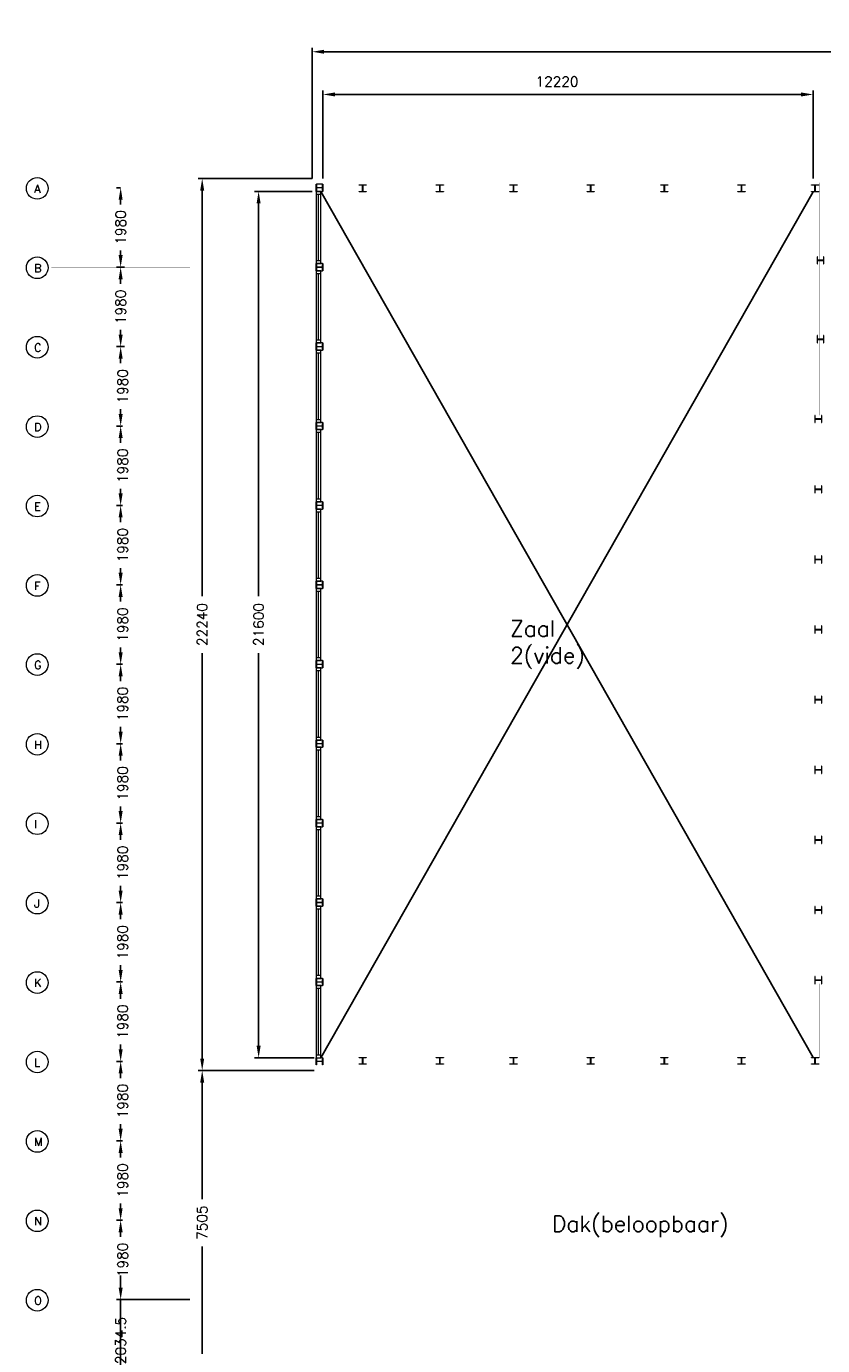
# Model space of a CAD drawing. Header units: millimetres. Extents: x 0 to 168869, y 0 to 118900.
# Tile 16 of 17: x 97500 to 117351, y 58588 to 91477. Entities that reach past the tile are written whole.
import ezdxf

# ---------------------------------------------------------------- set-up
doc = ezdxf.new("R2010")
doc.units = ezdxf.units.MM
doc.header["$MEASUREMENT"] = 0
doc.linetypes.add('ACAD_ISO10W100', pattern=[18, 12, -3, 0, -3])
doc.layers.get('0').update_dxf_attribs({"linetype": 'CONTINUOUS'})
doc.layers.get('DEFPOINTS').update_dxf_attribs({"linetype": 'CONTINUOUS'})
for name, color, linetype in [('Binnenkozijn', 4, 'CONTINUOUS'), ('Binnenmuur', 1, 'CONTINUOUS'), ('Buitenmuur', 1, 'CONTINUOUS'), ('Hekwerk', 3, 'CONTINUOUS'), ('Maatvoering', 7, 'CONTINUOUS'), ('Profiel', 5, 'CONTINUOUS'), ('Stramien', 7, 'CONTINUOUS'), ('TEKST', 7, 'CONTINUOUS'), ('Timmerwerk', 5, 'CONTINUOUS')]:
    doc.layers.add(name, color=color, linetype=linetype)
doc.styles.get("Standard").update_dxf_attribs({"font": 'romans.shx'})
doc.dimstyles.new('DIM-ARR', dxfattribs={"dimtxt": 2.5, "dimasz": 3, "dimexe": 1, "dimexo": 0, "dimgap": 1.5, "dimtad": 1, "dimdsep": 46, "dimtxsty": 'Standard', "dimcen": -3, "dimdle": 1.25, "dimclrt": 7, "dimadec": 0, "dimazin": 0, "dimtfac": 0.8, "dimtmove": 2, "dimatfit": 3, "dimfxl": 1, "dimtvp": 1.8, "dimtolj": 1, "dimarcsym": 0})

# ---------------------------------------------------------------- blocks, each defined once
blk = doc.blocks.new('*D135')
at = {"layer": 'DEFPOINTS', "color": 0, "transparency": 16777216}
for p in [(101883, 65444), (104677, 65444), (104673, 57939)]:
    blk.add_point(p, dxfattribs=at)
at = {"layer": 'Maatvoering', "color": 0, "lineweight": -2, "transparency": 16777216}
for p, q in [((104677, 65444), (101783, 65444)), ((101883, 65144), (101883, 62242)), ((101883, 58239), (101883, 61062)), ((104673, 57939), (101783, 57939))]:
    blk.add_line(p, q, dxfattribs=at)
at = {"layer": 'Maatvoering', "color": 0, "transparency": 16777216}
for points in [[(101833, 65144), (101933, 65144), (101883, 65444)], [(101833, 58239), (101933, 58239), (101883, 57939)]]:
    blk.add_solid(points, dxfattribs=at)
at = {"layer": 'Maatvoering', "color": 7, "lineweight": 0, "transparency": 16777216, "insert": (101883, 61652), "char_height": 250, "attachment_point": 5, "rotation": 90}
blk.add_mtext('\\A1;7505', dxfattribs=at)
blk = doc.blocks.new('*D136')
at = {"layer": 'DEFPOINTS', "color": 0, "transparency": 16777216}
for p in [(101883, 87684), (104623, 87684), (104677, 65444)]:
    blk.add_point(p, dxfattribs=at)
at = {"layer": 'Maatvoering', "color": 0, "lineweight": -2, "transparency": 16777216}
for p, q in [((104623, 87684), (101783, 87684)), ((101883, 87384), (101883, 77274)), ((101883, 65744), (101883, 75855)), ((104677, 65444), (101783, 65444))]:
    blk.add_line(p, q, dxfattribs=at)
at = {"layer": 'Maatvoering', "color": 0, "transparency": 16777216}
for points in [[(101833, 87384), (101933, 87384), (101883, 87684)], [(101833, 65744), (101933, 65744), (101883, 65444)]]:
    blk.add_solid(points, dxfattribs=at)
at = {"layer": 'Maatvoering', "color": 7, "lineweight": 0, "transparency": 16777216, "insert": (101883, 76564), "char_height": 250, "attachment_point": 5, "rotation": 90}
blk.add_mtext('\\A1;22240', dxfattribs=at)
blk = doc.blocks.new('*D137')
at = {"layer": 'DEFPOINTS', "color": 0, "transparency": 16777216}
for p in [(103290, 87364), (104623, 87364), (104677, 65764)]:
    blk.add_point(p, dxfattribs=at)
at = {"layer": 'Maatvoering', "color": 0, "lineweight": -2, "transparency": 16777216}
for p, q in [((104623, 87364), (103190, 87364)), ((103290, 87064), (103290, 77274)), ((103290, 66064), (103290, 75855)), ((104677, 65764), (103190, 65764))]:
    blk.add_line(p, q, dxfattribs=at)
at = {"layer": 'Maatvoering', "color": 0, "transparency": 16777216}
for points in [[(103240, 87064), (103340, 87064), (103290, 87364)], [(103240, 66064), (103340, 66064), (103290, 65764)]]:
    blk.add_solid(points, dxfattribs=at)
at = {"layer": 'Maatvoering', "color": 7, "lineweight": 0, "transparency": 16777216, "insert": (103290, 76564), "char_height": 250, "attachment_point": 5, "rotation": 90}
blk.add_mtext('\\A1;21600', dxfattribs=at)
blk = doc.blocks.new('*D138')
at = {"layer": 'DEFPOINTS', "color": 0, "transparency": 16777216}
for p in [(133820, 90845), (104623, 87684), (133820, 87684)]:
    blk.add_point(p, dxfattribs=at)
at = {"layer": 'Maatvoering', "color": 0, "lineweight": -2, "transparency": 16777216}
for p, q in [((104623, 87684), (104623, 90945)), ((104923, 90845), (133520, 90845)), ((133820, 87684), (133820, 90945))]:
    blk.add_line(p, q, dxfattribs=at)
at = {"layer": 'Maatvoering', "color": 0, "transparency": 16777216}
for points in [[(104923, 90895), (104923, 90795), (104623, 90845)], [(133520, 90895), (133520, 90795), (133820, 90845)]]:
    blk.add_solid(points, dxfattribs=at)
at = {"layer": 'Maatvoering', "color": 7, "lineweight": 0, "transparency": 16777216, "insert": (119221, 91313), "char_height": 250, "attachment_point": 5}
blk.add_mtext('\\A1;29197', dxfattribs=at)
blk = doc.blocks.new('*D139')
at = {"layer": 'DEFPOINTS', "color": 0, "transparency": 16777216}
for p in [(117114, 89780), (104894, 87684), (117114, 87684)]:
    blk.add_point(p, dxfattribs=at)
at = {"layer": 'Maatvoering', "color": 0, "lineweight": -2, "transparency": 16777216}
for p, q in [((104894, 87684), (104894, 89880)), ((117114, 87684), (117114, 89880)), ((105194, 89780), (116814, 89780))]:
    blk.add_line(p, q, dxfattribs=at)
at = {"layer": 'Maatvoering', "color": 0, "transparency": 16777216}
for points in [[(105194, 89830), (105194, 89730), (104894, 89780)], [(116814, 89830), (116814, 89730), (117114, 89780)]]:
    blk.add_solid(points, dxfattribs=at)
at = {"layer": 'Maatvoering', "color": 7, "lineweight": 0, "transparency": 16777216, "insert": (110730, 90102), "char_height": 250, "attachment_point": 5}
blk.add_mtext('\\A1;12220', dxfattribs=at)
blk = doc.blocks.new('*D143')
at = {"layer": 'DEFPOINTS', "color": 0, "transparency": 16777216}
for p in [(99850, 87454), (99850, 87454), (99850, 85474)]:
    blk.add_point(p, dxfattribs=at)
at = {"layer": 'Maatvoering', "color": 0, "lineweight": -2, "transparency": 16777216}
for p, q in [((99850, 87454), (99750, 87454)), ((99850, 87154), (99850, 87037)), ((99850, 85774), (99850, 85892)), ((99850, 85474), (99950, 85474))]:
    blk.add_line(p, q, dxfattribs=at)
at = {"layer": 'Maatvoering', "color": 0, "transparency": 16777216}
for points in [[(99800, 87154), (99900, 87154), (99850, 87454)], [(99800, 85774), (99900, 85774), (99850, 85474)]]:
    blk.add_solid(points, dxfattribs=at)
at = {"layer": 'Maatvoering', "color": 7, "lineweight": 0, "transparency": 16777216, "insert": (99850, 86464), "char_height": 250, "attachment_point": 5, "rotation": 90}
blk.add_mtext('\\A1;1980', dxfattribs=at)
blk = doc.blocks.new('*D144')
at = {"layer": 'DEFPOINTS', "color": 0, "transparency": 16777216}
for p in [(99850, 85474), (99850, 85474), (99850, 83494)]:
    blk.add_point(p, dxfattribs=at)
at = {"layer": 'Maatvoering', "color": 0, "lineweight": -2, "transparency": 16777216}
for p, q in [((99850, 85474), (99750, 85474)), ((99850, 85174), (99850, 85057)), ((99850, 83794), (99850, 83912)), ((99850, 83494), (99950, 83494))]:
    blk.add_line(p, q, dxfattribs=at)
at = {"layer": 'Maatvoering', "color": 0, "transparency": 16777216}
for points in [[(99800, 85174), (99900, 85174), (99850, 85474)], [(99800, 83794), (99900, 83794), (99850, 83494)]]:
    blk.add_solid(points, dxfattribs=at)
at = {"layer": 'Maatvoering', "color": 7, "lineweight": 0, "transparency": 16777216, "insert": (99850, 84484), "char_height": 250, "attachment_point": 5, "rotation": 90}
blk.add_mtext('\\A1;1980', dxfattribs=at)
blk = doc.blocks.new('*D145')
at = {"layer": 'DEFPOINTS', "color": 0, "transparency": 16777216}
for p in [(99850, 83494), (99850, 83494), (99900, 81514)]:
    blk.add_point(p, dxfattribs=at)
at = {"layer": 'Maatvoering', "color": 0, "lineweight": -2, "transparency": 16777216}
for p, q in [((99850, 83494), (99750, 83494)), ((99850, 83194), (99850, 83077)), ((99850, 81814), (99850, 81932)), ((99900, 81514), (99750, 81514))]:
    blk.add_line(p, q, dxfattribs=at)
at = {"layer": 'Maatvoering', "color": 0, "transparency": 16777216}
for points in [[(99800, 83194), (99900, 83194), (99850, 83494)], [(99800, 81814), (99900, 81814), (99850, 81514)]]:
    blk.add_solid(points, dxfattribs=at)
at = {"layer": 'Maatvoering', "color": 7, "lineweight": 0, "transparency": 16777216, "insert": (99900, 82504), "char_height": 250, "attachment_point": 5, "rotation": 90}
blk.add_mtext('\\A1;1980', dxfattribs=at)
blk = doc.blocks.new('*D146')
at = {"layer": 'DEFPOINTS', "color": 0, "transparency": 16777216}
for p in [(99850, 81514), (99850, 81514), (99900, 79534)]:
    blk.add_point(p, dxfattribs=at)
at = {"layer": 'Maatvoering', "color": 0, "lineweight": -2, "transparency": 16777216}
for p, q in [((99850, 81514), (99750, 81514)), ((99850, 81214), (99850, 81097)), ((99850, 79834), (99850, 79952)), ((99900, 79534), (99750, 79534))]:
    blk.add_line(p, q, dxfattribs=at)
at = {"layer": 'Maatvoering', "color": 0, "transparency": 16777216}
for points in [[(99800, 81214), (99900, 81214), (99850, 81514)], [(99800, 79834), (99900, 79834), (99850, 79534)]]:
    blk.add_solid(points, dxfattribs=at)
at = {"layer": 'Maatvoering', "color": 7, "lineweight": 0, "transparency": 16777216, "insert": (99900, 80524), "char_height": 250, "attachment_point": 5, "rotation": 90}
blk.add_mtext('\\A1;1980', dxfattribs=at)
blk = doc.blocks.new('*D147')
at = {"layer": 'DEFPOINTS', "color": 0, "transparency": 16777216}
for p in [(99850, 79534), (99850, 79534), (99900, 77554)]:
    blk.add_point(p, dxfattribs=at)
at = {"layer": 'Maatvoering', "color": 0, "lineweight": -2, "transparency": 16777216}
for p, q in [((99850, 79534), (99750, 79534)), ((99850, 79234), (99850, 79117)), ((99850, 77854), (99850, 77972)), ((99900, 77554), (99750, 77554))]:
    blk.add_line(p, q, dxfattribs=at)
at = {"layer": 'Maatvoering', "color": 0, "transparency": 16777216}
for points in [[(99800, 79234), (99900, 79234), (99850, 79534)], [(99800, 77854), (99900, 77854), (99850, 77554)]]:
    blk.add_solid(points, dxfattribs=at)
at = {"layer": 'Maatvoering', "color": 7, "lineweight": 0, "transparency": 16777216, "insert": (99900, 78544), "char_height": 250, "attachment_point": 5, "rotation": 90}
blk.add_mtext('\\A1;1980', dxfattribs=at)
blk = doc.blocks.new('*D148')
at = {"layer": 'DEFPOINTS', "color": 0, "transparency": 16777216}
for p in [(99850, 77554), (99850, 77554), (99900, 75574)]:
    blk.add_point(p, dxfattribs=at)
at = {"layer": 'Maatvoering', "color": 0, "lineweight": -2, "transparency": 16777216}
for p, q in [((99850, 77554), (99750, 77554)), ((99850, 77254), (99850, 77137)), ((99850, 75874), (99850, 75992)), ((99900, 75574), (99750, 75574))]:
    blk.add_line(p, q, dxfattribs=at)
at = {"layer": 'Maatvoering', "color": 0, "transparency": 16777216}
for points in [[(99800, 77254), (99900, 77254), (99850, 77554)], [(99800, 75874), (99900, 75874), (99850, 75574)]]:
    blk.add_solid(points, dxfattribs=at)
at = {"layer": 'Maatvoering', "color": 7, "lineweight": 0, "transparency": 16777216, "insert": (99900, 76564), "char_height": 250, "attachment_point": 5, "rotation": 90}
blk.add_mtext('\\A1;1980', dxfattribs=at)
blk = doc.blocks.new('*D149')
at = {"layer": 'DEFPOINTS', "color": 0, "transparency": 16777216}
for p in [(99850, 75574), (99850, 75574), (99900, 73594)]:
    blk.add_point(p, dxfattribs=at)
at = {"layer": 'Maatvoering', "color": 0, "lineweight": -2, "transparency": 16777216}
for p, q in [((99850, 75574), (99750, 75574)), ((99850, 75274), (99850, 75157)), ((99850, 73894), (99850, 74012)), ((99900, 73594), (99750, 73594))]:
    blk.add_line(p, q, dxfattribs=at)
at = {"layer": 'Maatvoering', "color": 0, "transparency": 16777216}
for points in [[(99800, 75274), (99900, 75274), (99850, 75574)], [(99800, 73894), (99900, 73894), (99850, 73594)]]:
    blk.add_solid(points, dxfattribs=at)
at = {"layer": 'Maatvoering', "color": 7, "lineweight": 0, "transparency": 16777216, "insert": (99900, 74584), "char_height": 250, "attachment_point": 5, "rotation": 90}
blk.add_mtext('\\A1;1980', dxfattribs=at)
blk = doc.blocks.new('*D150')
at = {"layer": 'DEFPOINTS', "color": 0, "transparency": 16777216}
for p in [(99850, 73594), (99850, 73594), (99900, 71614)]:
    blk.add_point(p, dxfattribs=at)
at = {"layer": 'Maatvoering', "color": 0, "lineweight": -2, "transparency": 16777216}
for p, q in [((99850, 73594), (99750, 73594)), ((99850, 73294), (99850, 73177)), ((99850, 71914), (99850, 72032)), ((99900, 71614), (99750, 71614))]:
    blk.add_line(p, q, dxfattribs=at)
at = {"layer": 'Maatvoering', "color": 0, "transparency": 16777216}
for points in [[(99800, 73294), (99900, 73294), (99850, 73594)], [(99800, 71914), (99900, 71914), (99850, 71614)]]:
    blk.add_solid(points, dxfattribs=at)
at = {"layer": 'Maatvoering', "color": 7, "lineweight": 0, "transparency": 16777216, "insert": (99900, 72604), "char_height": 250, "attachment_point": 5, "rotation": 90}
blk.add_mtext('\\A1;1980', dxfattribs=at)
blk = doc.blocks.new('*D151')
at = {"layer": 'DEFPOINTS', "color": 0, "transparency": 16777216}
for p in [(99850, 71614), (99850, 71614), (99900, 69634)]:
    blk.add_point(p, dxfattribs=at)
at = {"layer": 'Maatvoering', "color": 0, "lineweight": -2, "transparency": 16777216}
for p, q in [((99850, 71614), (99750, 71614)), ((99850, 71314), (99850, 71197)), ((99850, 69934), (99850, 70052)), ((99900, 69634), (99750, 69634))]:
    blk.add_line(p, q, dxfattribs=at)
at = {"layer": 'Maatvoering', "color": 0, "transparency": 16777216}
for points in [[(99800, 71314), (99900, 71314), (99850, 71614)], [(99800, 69934), (99900, 69934), (99850, 69634)]]:
    blk.add_solid(points, dxfattribs=at)
at = {"layer": 'Maatvoering', "color": 7, "lineweight": 0, "transparency": 16777216, "insert": (99900, 70624), "char_height": 250, "attachment_point": 5, "rotation": 90}
blk.add_mtext('\\A1;1980', dxfattribs=at)
blk = doc.blocks.new('*D152')
at = {"layer": 'DEFPOINTS', "color": 0, "transparency": 16777216}
for p in [(99850, 69634), (99850, 69634), (99900, 67654)]:
    blk.add_point(p, dxfattribs=at)
at = {"layer": 'Maatvoering', "color": 0, "lineweight": -2, "transparency": 16777216}
for p, q in [((99850, 69634), (99750, 69634)), ((99850, 69334), (99850, 69217)), ((99850, 67954), (99850, 68072)), ((99900, 67654), (99750, 67654))]:
    blk.add_line(p, q, dxfattribs=at)
at = {"layer": 'Maatvoering', "color": 0, "transparency": 16777216}
for points in [[(99800, 69334), (99900, 69334), (99850, 69634)], [(99800, 67954), (99900, 67954), (99850, 67654)]]:
    blk.add_solid(points, dxfattribs=at)
at = {"layer": 'Maatvoering', "color": 7, "lineweight": 0, "transparency": 16777216, "insert": (99900, 68644), "char_height": 250, "attachment_point": 5, "rotation": 90}
blk.add_mtext('\\A1;1980', dxfattribs=at)
blk = doc.blocks.new('*D153')
at = {"layer": 'DEFPOINTS', "color": 0, "transparency": 16777216}
for p in [(99850, 67654), (99850, 67654), (99900, 65674)]:
    blk.add_point(p, dxfattribs=at)
at = {"layer": 'Maatvoering', "color": 0, "lineweight": -2, "transparency": 16777216}
for p, q in [((99850, 67654), (99750, 67654)), ((99850, 67354), (99850, 67237)), ((99850, 65974), (99850, 66092)), ((99900, 65674), (99750, 65674))]:
    blk.add_line(p, q, dxfattribs=at)
at = {"layer": 'Maatvoering', "color": 0, "transparency": 16777216}
for points in [[(99800, 67354), (99900, 67354), (99850, 67654)], [(99800, 65974), (99900, 65974), (99850, 65674)]]:
    blk.add_solid(points, dxfattribs=at)
at = {"layer": 'Maatvoering', "color": 7, "lineweight": 0, "transparency": 16777216, "insert": (99900, 66664), "char_height": 250, "attachment_point": 5, "rotation": 90}
blk.add_mtext('\\A1;1980', dxfattribs=at)
blk = doc.blocks.new('*D154')
at = {"layer": 'DEFPOINTS', "color": 0, "transparency": 16777216}
for p in [(99850, 65674), (99850, 65674), (99900, 63694)]:
    blk.add_point(p, dxfattribs=at)
at = {"layer": 'Maatvoering', "color": 0, "lineweight": -2, "transparency": 16777216}
for p, q in [((99850, 65674), (99750, 65674)), ((99850, 65374), (99850, 65257)), ((99850, 63994), (99850, 64112)), ((99900, 63694), (99750, 63694))]:
    blk.add_line(p, q, dxfattribs=at)
at = {"layer": 'Maatvoering', "color": 0, "transparency": 16777216}
for points in [[(99800, 65374), (99900, 65374), (99850, 65674)], [(99800, 63994), (99900, 63994), (99850, 63694)]]:
    blk.add_solid(points, dxfattribs=at)
at = {"layer": 'Maatvoering', "color": 7, "lineweight": 0, "transparency": 16777216, "insert": (99900, 64684), "char_height": 250, "attachment_point": 5, "rotation": 90}
blk.add_mtext('\\A1;1980', dxfattribs=at)
blk = doc.blocks.new('*D155')
at = {"layer": 'DEFPOINTS', "color": 0, "transparency": 16777216}
for p in [(99850, 63694), (99850, 63694), (99900, 61714)]:
    blk.add_point(p, dxfattribs=at)
at = {"layer": 'Maatvoering', "color": 0, "lineweight": -2, "transparency": 16777216}
for p, q in [((99850, 63694), (99750, 63694)), ((99850, 63394), (99850, 63277)), ((99850, 62014), (99850, 62132)), ((99900, 61714), (99750, 61714))]:
    blk.add_line(p, q, dxfattribs=at)
at = {"layer": 'Maatvoering', "color": 0, "transparency": 16777216}
for points in [[(99800, 63394), (99900, 63394), (99850, 63694)], [(99800, 62014), (99900, 62014), (99850, 61714)]]:
    blk.add_solid(points, dxfattribs=at)
at = {"layer": 'Maatvoering', "color": 7, "lineweight": 0, "transparency": 16777216, "insert": (99900, 62704), "char_height": 250, "attachment_point": 5, "rotation": 90}
blk.add_mtext('\\A1;1980', dxfattribs=at)
blk = doc.blocks.new('*D156')
at = {"layer": 'DEFPOINTS', "color": 0, "transparency": 16777216}
for p in [(99850, 61714), (99850, 61714), (99900, 59734)]:
    blk.add_point(p, dxfattribs=at)
at = {"layer": 'Maatvoering', "color": 0, "lineweight": -2, "transparency": 16777216}
for p, q in [((99850, 61714), (99750, 61714)), ((99850, 61414), (99850, 61297)), ((99850, 60034), (99850, 60152)), ((99900, 59734), (99750, 59734))]:
    blk.add_line(p, q, dxfattribs=at)
at = {"layer": 'Maatvoering', "color": 0, "transparency": 16777216}
for points in [[(99800, 61414), (99900, 61414), (99850, 61714)], [(99800, 60034), (99900, 60034), (99850, 59734)]]:
    blk.add_solid(points, dxfattribs=at)
at = {"layer": 'Maatvoering', "color": 7, "lineweight": 0, "transparency": 16777216, "insert": (99900, 60724), "char_height": 250, "attachment_point": 5, "rotation": 90}
blk.add_mtext('\\A1;1980', dxfattribs=at)
blk = doc.blocks.new('*D157')
at = {"layer": 'DEFPOINTS', "color": 0, "transparency": 16777216}
for p in [(99850, 59734), (101577, 59734), (101647, 57700)]:
    blk.add_point(p, dxfattribs=at)
at = {"layer": 'Maatvoering', "color": 0, "lineweight": -2, "transparency": 16777216}
for p, q in [((99850, 60034), (99850, 60334)), ((101577, 59734), (99750, 59734)), ((99850, 57700), (99850, 59734)), ((101647, 57700), (99750, 57700)), ((99850, 57400), (99850, 57100))]:
    blk.add_line(p, q, dxfattribs=at)
at = {"layer": 'Maatvoering', "color": 0, "transparency": 16777216}
for points in [[(99800, 60034), (99900, 60034), (99850, 59734)], [(99800, 57400), (99900, 57400), (99850, 57700)]]:
    blk.add_solid(points, dxfattribs=at)
at = {"layer": 'Maatvoering', "color": 7, "lineweight": 0, "transparency": 16777216, "insert": (99850, 58717), "char_height": 250, "attachment_point": 5, "rotation": 90}
blk.add_mtext('\\A1;2034.5', dxfattribs=at)

msp = doc.modelspace()

# ---------------------------------------------------------------- linework, layer by layer
for p, q in [((104836.696, 87364.128), (117113.696, 65773.628)), ((104836.697, 65764.127), (117113.696, 87354.628))]:
    msp.add_line(p, q)
at = {"layer": 'Binnenkozijn', "lineweight": 0}
for p, q in [((104722.696, 87297.128), (104722.696, 85631.128)), ((104779.696, 85631.128), (104779.696, 87297.128)), ((104722.696, 85317.128), (104722.696, 83651.128)), ((104779.696, 83651.128), (104779.696, 85317.128)), ((104722.696, 83337.128), (104722.696, 81671.128)), ((104779.696, 81671.128), (104779.696, 83337.128)), ((104722.696, 81357.128), (104722.696, 79691.128)), ((104779.696, 79691.128), (104779.696, 81357.128)), ((104722.696, 79377.128), (104722.696, 77711.128)), ((104779.696, 77711.128), (104779.696, 79377.128)), ((104722.696, 77397.128), (104722.696, 75731.128)), ((104779.696, 75731.128), (104779.696, 77397.128)), ((104722.697, 75417.127), (104722.697, 73751.127)), ((104779.697, 73751.127), (104779.697, 75417.127)), ((104722.697, 73437.127), (104722.697, 71771.127)), ((104779.697, 71771.127), (104779.697, 73437.127)), ((104722.697, 71457.127), (104722.697, 69791.127)), ((104779.697, 69791.127), (104779.697, 71457.127)), ((104722.697, 69477.127), (104722.697, 67811.127)), ((104779.697, 67811.127), (104779.697, 69477.127)), ((104722.697, 67497.127), (104722.697, 65831.127)), ((104779.697, 65831.127), (104779.697, 67497.127))]:
    msp.add_line(p, q, dxfattribs=at)
for points in [[(104836.696, 87297.128), (104836.696, 87364.128), (104722.696, 87364.128), (104722.696, 87297.128), (104836.696, 87297.128)], [(104836.696, 85631.128), (104836.696, 87297.128)], [(104836.696, 85564.128), (104836.696, 85631.128), (104722.696, 85631.128), (104722.696, 85564.128), (104836.696, 85564.128)], [(104836.696, 85317.128), (104836.696, 85384.128), (104722.696, 85384.128), (104722.696, 85317.128), (104836.696, 85317.128)], [(104836.696, 83651.128), (104836.696, 85317.128)], [(104836.696, 83584.128), (104836.696, 83651.128), (104722.696, 83651.128), (104722.696, 83584.128), (104836.696, 83584.128)], [(104836.696, 83337.128), (104836.696, 83404.128), (104722.696, 83404.128), (104722.696, 83337.128), (104836.696, 83337.128)], [(104836.696, 81671.128), (104836.696, 83337.128)], [(104836.696, 81604.128), (104836.696, 81671.128), (104722.696, 81671.128), (104722.696, 81604.128), (104836.696, 81604.128)], [(104836.696, 81357.128), (104836.696, 81424.128), (104722.696, 81424.128), (104722.696, 81357.128), (104836.696, 81357.128)], [(104836.696, 79691.128), (104836.696, 81357.128)], [(104836.696, 79624.128), (104836.696, 79691.128), (104722.696, 79691.128), (104722.696, 79624.128), (104836.696, 79624.128)], [(104836.696, 79377.128), (104836.696, 79444.128), (104722.696, 79444.128), (104722.696, 79377.128), (104836.696, 79377.128)], [(104836.696, 77711.128), (104836.696, 79377.128)], [(104836.696, 77644.128), (104836.696, 77711.128), (104722.696, 77711.128), (104722.696, 77644.128), (104836.696, 77644.128)], [(104836.696, 77397.128), (104836.696, 77464.128), (104722.696, 77464.128), (104722.696, 77397.128), (104836.696, 77397.128)], [(104836.696, 75731.128), (104836.696, 77397.128)], [(104836.696, 75664.128), (104836.696, 75731.128), (104722.696, 75731.128), (104722.696, 75664.128), (104836.696, 75664.128)], [(104836.697, 75417.127), (104836.697, 75484.127), (104722.697, 75484.127), (104722.697, 75417.127), (104836.697, 75417.127)], [(104836.697, 73751.127), (104836.697, 75417.127)], [(104836.697, 73684.127), (104836.697, 73751.127), (104722.697, 73751.127), (104722.697, 73684.127), (104836.697, 73684.127)], [(104836.697, 73437.127), (104836.697, 73504.127), (104722.697, 73504.127), (104722.697, 73437.127), (104836.697, 73437.127)], [(104836.697, 71771.127), (104836.697, 73437.127)], [(104836.697, 71704.127), (104836.697, 71771.127), (104722.697, 71771.127), (104722.697, 71704.127), (104836.697, 71704.127)], [(104836.697, 71457.127), (104836.697, 71524.127), (104722.697, 71524.127), (104722.697, 71457.127), (104836.697, 71457.127)], [(104836.697, 69791.127), (104836.697, 71457.127)], [(104836.697, 69724.127), (104836.697, 69791.127), (104722.697, 69791.127), (104722.697, 69724.127), (104836.697, 69724.127)], [(104836.697, 69477.127), (104836.697, 69544.127), (104722.697, 69544.127), (104722.697, 69477.127), (104836.697, 69477.127)], [(104836.697, 67811.127), (104836.697, 69477.127)], [(104836.697, 67744.127), (104836.697, 67811.127), (104722.697, 67811.127), (104722.697, 67744.127), (104836.697, 67744.127)], [(104836.697, 67497.127), (104836.697, 67564.127), (104722.697, 67564.127), (104722.697, 67497.127), (104836.697, 67497.127)], [(104836.697, 65831.127), (104836.697, 67497.127)], [(104836.697, 65764.127), (104836.697, 65831.127), (104722.697, 65831.127), (104722.697, 65764.127), (104836.697, 65764.127)]]:
    msp.add_lwpolyline(points, dxfattribs=at)
at = {"layer": 'Binnenmuur', "lineweight": 0, "const_width": 0.8}
for points in [[(117113.696, 65764.127), (117113.696, 67609.127), (117213.696, 67609.127), (117213.696, 65764.127), (117113.696, 65764.127)], [(117273.696, 67609.127), (117273.696, 65764.127), (117373.696, 65764.127), (117373.696, 67609.127), (117273.696, 67609.127)]]:
    msp.add_lwpolyline(points, dxfattribs=at)
at = {"layer": 'Buitenmuur', "lineweight": 0}
msp.add_lwpolyline([(104722.696, 87364.128, 0.8, 0.8, 0), (104622.696, 87364.129, 0.8, 0.8, 0), (104622.696, 87684.128, 0.8, 0.8, 0), (104622.696, 87684.128, 0.8, 0.8, 0), (104622.696, 87684.128, 0.8, 0.8, 0), (117193.696, 87684.128, 0.8, 0.8, 0), (117273.696, 87684.128, 0.8, 0.8, 0), (117373.696, 87684.128, 0.8, 0.8, 0), (117373.696, 81779.127, 0.8, 0.8, 0), (117273.696, 81779.127, 0.8, 0.8, 0), (117273.696, 87584.128, 0.8, 0.8, 0), (104722.696, 87584.128, 0.8, 0.8, 0), (104722.696, 87584.128, 0.8, 0.8, 0), (104722.696, 87364.128, 0, 0, 0)], format="xyseb", dxfattribs=at)
at = {"layer": 'Buitenmuur', "lineweight": 0, "const_width": 0.8}
for points in [[(104893.696, 87364.128), (104893.696, 87464.128), (105793.696, 87464.128), (117166.696, 87464.128), (117213.696, 87464.128), (117213.696, 81779.127), (117113.696, 81779.127), (117113.696, 87364.128), (104893.696, 87364.128)], [(118579.196, 65244.127), (118479.196, 65244.127), (118479.196, 65444.127), (104622.697, 65444.127), (104622.697, 65764.127), (104722.697, 65764.127), (104722.697, 65544.127), (118579.196, 65544.127), (118579.196, 65544.127), (118579.196, 65244.127)], [(118699.196, 65244.127), (118799.196, 65244.127), (118799.196, 65764.127), (118799.196, 65764.127), (118799.196, 65764.127), (104893.697, 65764.127), (104893.697, 65664.127), (118699.196, 65664.127), (118699.196, 65244.127)]]:
    msp.add_lwpolyline(points, dxfattribs=at)
at = {"layer": 'Hekwerk', "lineweight": 0, "const_width": 0.8}
for points in [[(117243.696, 81686.127), (117268.696, 81686.127), (117268.696, 79938.127), (117218.696, 79938.127), (117218.696, 81686.127), (117243.696, 81686.127)], [(117243.696, 79932.127), (117268.696, 79932.127), (117268.696, 78190.127), (117218.696, 78190.127), (117218.696, 79932.127), (117243.696, 79932.127)], [(117243.696, 78184.127), (117268.696, 78184.127), (117268.696, 76442.127), (117218.696, 76442.127), (117218.696, 78184.127), (117243.696, 78184.127)], [(117243.696, 76436.127), (117268.696, 76436.127), (117268.696, 74694.127), (117218.696, 74694.127), (117218.696, 76436.127), (117243.696, 76436.127)], [(117243.696, 74688.127), (117268.696, 74688.127), (117268.696, 72946.127), (117218.696, 72946.127), (117218.696, 74688.127), (117243.696, 74688.127)], [(117243.696, 72940.127), (117268.696, 72940.127), (117268.696, 71198.127), (117218.696, 71198.127), (117218.696, 72940.127), (117243.696, 72940.127)], [(117243.696, 71192.127), (117268.696, 71192.127), (117268.696, 69450.127), (117218.696, 69450.127), (117218.696, 71192.127), (117243.696, 71192.127)], [(117243.696, 69444.127), (117268.696, 69444.127), (117268.696, 67702.127), (117218.696, 67702.127), (117218.696, 69444.127), (117243.696, 69444.127)], [(107256.196, 65444.127), (107206.196, 65444.127), (107206.196, 57939.127), (107256.196, 57939.127), (107256.196, 65444.127)]]:
    msp.add_lwpolyline(points, dxfattribs=at)
at = {"layer": 'Profiel', "lineweight": 0}
for points in [[(104722.696, 87544.128), (104732.196, 87544.128), (104732.196, 87472.128, 0.414213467), (104747.196, 87457.128), (104869.196, 87457.128, 0.414213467), (104884.196, 87472.128), (104884.196, 87544.128), (104893.696, 87544.128), (104893.696, 87364.128), (104884.196, 87364.128), (104884.196, 87436.128, 0.41421385), (104869.196, 87451.128), (104747.196, 87451.128, 0.414213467), (104732.196, 87436.128), (104732.196, 87364.128), (104722.696, 87364.128)], [(105973.696, 87525.629), (105973.696, 87516.129), (105901.696, 87516.129, 0.414213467), (105886.696, 87501.129), (105886.696, 87379.129, 0.414213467), (105901.696, 87364.129), (105973.696, 87364.129), (105973.696, 87354.629), (105793.696, 87354.628), (105793.696, 87364.128), (105865.696, 87364.128, 0.41421385), (105880.696, 87379.128), (105880.696, 87501.128, 0.414213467), (105865.696, 87516.128), (105793.696, 87516.128), (105793.696, 87525.629)], [(107898.696, 87525.629), (107898.696, 87516.129), (107826.696, 87516.129, 0.414213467), (107811.696, 87501.129), (107811.696, 87379.129, 0.414213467), (107826.696, 87364.129), (107898.696, 87364.129), (107898.696, 87354.629), (107718.696, 87354.628), (107718.696, 87364.128), (107790.696, 87364.128, 0.41421385), (107805.696, 87379.128), (107805.696, 87501.128, 0.414213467), (107790.696, 87516.128), (107718.696, 87516.128), (107718.696, 87525.629)], [(109733.696, 87525.629), (109733.696, 87516.129), (109661.696, 87516.129, 0.414213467), (109646.696, 87501.129), (109646.696, 87379.129, 0.414213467), (109661.696, 87364.129), (109733.696, 87364.129), (109733.696, 87354.629), (109553.696, 87354.628), (109553.696, 87364.128), (109625.696, 87364.128, 0.41421385), (109640.696, 87379.128), (109640.696, 87501.128, 0.414213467), (109625.696, 87516.128), (109553.696, 87516.128), (109553.696, 87525.629)], [(111658.696, 87525.629), (111658.696, 87516.129), (111586.696, 87516.129, 0.414213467), (111571.696, 87501.129), (111571.696, 87379.129, 0.414213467), (111586.696, 87364.129), (111658.696, 87364.129), (111658.696, 87354.629), (111478.696, 87354.628), (111478.696, 87364.128), (111550.696, 87364.128, 0.41421385), (111565.696, 87379.128), (111565.696, 87501.128, 0.414213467), (111550.696, 87516.128), (111478.696, 87516.128), (111478.696, 87525.629)], [(113493.696, 87525.629), (113493.696, 87516.129), (113421.696, 87516.129, 0.414213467), (113406.696, 87501.129), (113406.696, 87379.129, 0.414213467), (113421.696, 87364.129), (113493.696, 87364.129), (113493.696, 87354.629), (113313.696, 87354.628), (113313.696, 87364.128), (113385.696, 87364.128, 0.41421385), (113400.696, 87379.128), (113400.696, 87501.128, 0.414213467), (113385.696, 87516.128), (113313.696, 87516.128), (113313.696, 87525.629)], [(115418.696, 87525.629), (115418.696, 87516.129), (115346.696, 87516.129, 0.414213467), (115331.696, 87501.129), (115331.696, 87379.129, 0.414213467), (115346.696, 87364.129), (115418.696, 87364.129), (115418.696, 87354.629), (115238.696, 87354.628), (115238.696, 87364.128), (115310.696, 87364.128, 0.41421385), (115325.696, 87379.128), (115325.696, 87501.128, 0.414213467), (115310.696, 87516.128), (115238.696, 87516.128), (115238.696, 87525.629)], [(117253.696, 87525.629), (117253.696, 87516.129), (117181.696, 87516.129, 0.414213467), (117166.696, 87501.129), (117166.696, 87379.129, 0.414213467), (117181.696, 87364.129), (117253.696, 87364.129), (117253.696, 87354.629), (117073.696, 87354.628), (117073.696, 87364.128), (117145.696, 87364.128, 0.41421385), (117160.696, 87379.128), (117160.696, 87501.128, 0.414213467), (117145.696, 87516.128), (117073.696, 87516.128), (117073.696, 87525.629)], [(104722.696, 85564.128), (104732.196, 85564.128), (104732.196, 85492.128, 0.414213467), (104747.196, 85477.128), (104869.196, 85477.128, 0.414213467), (104884.196, 85492.128), (104884.196, 85564.128), (104893.696, 85564.128), (104893.696, 85384.128), (104884.196, 85384.128), (104884.196, 85456.128, 0.41421385), (104869.196, 85471.128), (104747.196, 85471.128, 0.414213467), (104732.196, 85456.128), (104732.196, 85384.128), (104722.696, 85384.128)], [(117383.196, 85735.127), (117373.696, 85735.127), (117373.696, 85663.127, -0.414213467), (117358.696, 85648.127), (117236.696, 85648.127, -0.414213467), (117221.696, 85663.127), (117221.696, 85735.127), (117212.196, 85735.127), (117212.196, 85555.127), (117221.696, 85555.127), (117221.696, 85627.127, -0.41421385), (117236.696, 85642.127), (117358.696, 85642.127, -0.414213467), (117373.696, 85627.127), (117373.696, 85555.127), (117383.196, 85555.127)], [(104722.696, 83584.128), (104732.196, 83584.128), (104732.196, 83512.128, 0.414213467), (104747.196, 83497.128), (104869.196, 83497.128, 0.414213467), (104884.196, 83512.128), (104884.196, 83584.128), (104893.696, 83584.128), (104893.696, 83404.128), (104884.196, 83404.128), (104884.196, 83476.128, 0.41421385), (104869.196, 83491.128), (104747.196, 83491.128, 0.414213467), (104732.196, 83476.128), (104732.196, 83404.128), (104722.696, 83404.128)], [(117383.196, 83768.127), (117373.696, 83768.127), (117373.696, 83696.127, -0.414213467), (117358.696, 83681.127), (117236.696, 83681.127, -0.414213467), (117221.696, 83696.127), (117221.696, 83768.127), (117212.196, 83768.127), (117212.196, 83588.127), (117221.696, 83588.127), (117221.696, 83660.127, -0.41421385), (117236.696, 83675.127), (117358.696, 83675.127, -0.414213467), (117373.696, 83660.127), (117373.696, 83588.127), (117383.196, 83588.127)], [(104722.696, 81604.128), (104732.196, 81604.128), (104732.196, 81532.128, 0.414213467), (104747.196, 81517.128), (104869.196, 81517.128, 0.414213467), (104884.196, 81532.128), (104884.196, 81604.128), (104893.696, 81604.128), (104893.696, 81424.128), (104884.196, 81424.128), (104884.196, 81496.128, 0.41421385), (104869.196, 81511.128), (104747.196, 81511.128, 0.414213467), (104732.196, 81496.128), (104732.196, 81424.128), (104722.696, 81424.128)], [(117329.196, 81779.127), (117319.696, 81779.127), (117319.696, 81707.127, -0.414213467), (117304.696, 81692.127), (117182.696, 81692.127, -0.414213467), (117167.696, 81707.127), (117167.696, 81779.127), (117158.196, 81779.127), (117158.196, 81599.127), (117167.696, 81599.127), (117167.696, 81671.127, -0.41421385), (117182.696, 81686.127), (117304.696, 81686.127, -0.414213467), (117319.696, 81671.127), (117319.696, 81599.127), (117329.196, 81599.127)], [(117329.196, 80025.127), (117319.696, 80025.127), (117319.696, 79953.127, -0.414213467), (117304.696, 79938.127), (117182.696, 79938.127, -0.414213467), (117167.696, 79953.127), (117167.696, 80025.127), (117158.196, 80025.127), (117158.196, 79845.127), (117167.696, 79845.127), (117167.696, 79917.127, -0.41421385), (117182.696, 79932.127), (117304.696, 79932.127, -0.414213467), (117319.696, 79917.127), (117319.696, 79845.127), (117329.196, 79845.127)], [(104722.696, 79624.128), (104732.196, 79624.128), (104732.196, 79552.128, 0.414213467), (104747.196, 79537.128), (104869.196, 79537.128, 0.414213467), (104884.196, 79552.128), (104884.196, 79624.128), (104893.696, 79624.128), (104893.696, 79444.128), (104884.196, 79444.128), (104884.196, 79516.128, 0.41421385), (104869.196, 79531.128), (104747.196, 79531.128, 0.414213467), (104732.196, 79516.128), (104732.196, 79444.128), (104722.696, 79444.128)], [(117329.196, 78277.127), (117319.696, 78277.127), (117319.696, 78205.127, -0.414213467), (117304.696, 78190.127), (117182.696, 78190.127, -0.414213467), (117167.696, 78205.127), (117167.696, 78277.127), (117158.196, 78277.127), (117158.196, 78097.127), (117167.696, 78097.127), (117167.696, 78169.127, -0.41421385), (117182.696, 78184.127), (117304.696, 78184.127, -0.414213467), (117319.696, 78169.127), (117319.696, 78097.127), (117329.196, 78097.127)], [(104722.696, 77644.128), (104732.196, 77644.128), (104732.196, 77572.128, 0.414213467), (104747.196, 77557.128), (104869.196, 77557.128, 0.414213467), (104884.196, 77572.128), (104884.196, 77644.128), (104893.696, 77644.128), (104893.696, 77464.128), (104884.196, 77464.128), (104884.196, 77536.128, 0.41421385), (104869.196, 77551.128), (104747.196, 77551.128, 0.414213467), (104732.196, 77536.128), (104732.197, 77464.128), (104722.696, 77464.128)], [(117329.196, 76529.127), (117319.696, 76529.127), (117319.696, 76457.127, -0.414213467), (117304.696, 76442.127), (117182.696, 76442.127, -0.414213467), (117167.696, 76457.127), (117167.696, 76529.127), (117158.196, 76529.127), (117158.196, 76349.127), (117167.696, 76349.127), (117167.696, 76421.127, -0.41421385), (117182.696, 76436.127), (117304.696, 76436.127, -0.414213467), (117319.696, 76421.127), (117319.696, 76349.127), (117329.196, 76349.127)], [(104722.696, 75664.128), (104732.196, 75664.128), (104732.196, 75592.128, 0.414213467), (104747.196, 75577.128), (104869.196, 75577.128, 0.414213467), (104884.196, 75592.128), (104884.196, 75664.128), (104893.696, 75664.128), (104893.697, 75484.128), (104884.197, 75484.128), (104884.197, 75556.128, 0.41421385), (104869.197, 75571.128), (104747.197, 75571.127, 0.414213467), (104732.197, 75556.127), (104732.197, 75484.127), (104722.696, 75484.128)], [(117329.196, 74781.127), (117319.696, 74781.127), (117319.696, 74709.127, -0.414213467), (117304.696, 74694.127), (117182.696, 74694.127, -0.414213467), (117167.696, 74709.127), (117167.696, 74781.127), (117158.196, 74781.127), (117158.196, 74601.127), (117167.696, 74601.127), (117167.696, 74673.127, -0.41421385), (117182.696, 74688.127), (117304.696, 74688.127, -0.414213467), (117319.696, 74673.127), (117319.696, 74601.127), (117329.196, 74601.127)], [(104722.697, 73684.127), (104732.197, 73684.127), (104732.197, 73612.127, 0.414213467), (104747.197, 73597.127), (104869.197, 73597.127, 0.414213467), (104884.197, 73612.127), (104884.197, 73684.127), (104893.697, 73684.127), (104893.697, 73504.127), (104884.197, 73504.127), (104884.197, 73576.127, 0.41421385), (104869.197, 73591.127), (104747.197, 73591.127, 0.414213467), (104732.197, 73576.127), (104732.197, 73504.127), (104722.697, 73504.127)], [(117329.196, 73033.127), (117319.696, 73033.127), (117319.696, 72961.127, -0.414213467), (117304.696, 72946.127), (117182.696, 72946.127, -0.414213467), (117167.696, 72961.127), (117167.696, 73033.127), (117158.196, 73033.127), (117158.196, 72853.127), (117167.696, 72853.127), (117167.696, 72925.127, -0.41421385), (117182.696, 72940.127), (117304.696, 72940.127, -0.414213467), (117319.696, 72925.127), (117319.696, 72853.127), (117329.196, 72853.127)], [(104722.697, 71704.127), (104732.197, 71704.127), (104732.197, 71632.127, 0.414213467), (104747.197, 71617.127), (104869.197, 71617.127, 0.414213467), (104884.197, 71632.127), (104884.197, 71704.127), (104893.697, 71704.127), (104893.697, 71524.127), (104884.197, 71524.127), (104884.197, 71596.127, 0.41421385), (104869.197, 71611.127), (104747.197, 71611.127, 0.414213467), (104732.197, 71596.127), (104732.197, 71524.127), (104722.697, 71524.127)], [(117329.196, 71285.127), (117319.696, 71285.127), (117319.696, 71213.127, -0.414213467), (117304.696, 71198.127), (117182.696, 71198.127, -0.414213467), (117167.696, 71213.127), (117167.696, 71285.127), (117158.196, 71285.127), (117158.196, 71105.127), (117167.696, 71105.127), (117167.696, 71177.127, -0.41421385), (117182.696, 71192.127), (117304.696, 71192.127, -0.414213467), (117319.696, 71177.127), (117319.696, 71105.127), (117329.196, 71105.127)], [(104722.697, 69724.127), (104732.197, 69724.127), (104732.197, 69652.127, 0.414213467), (104747.197, 69637.127), (104869.197, 69637.127, 0.414213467), (104884.197, 69652.127), (104884.197, 69724.127), (104893.697, 69724.127), (104893.697, 69544.127), (104884.197, 69544.127), (104884.197, 69616.127, 0.41421385), (104869.197, 69631.127), (104747.197, 69631.127, 0.414213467), (104732.197, 69616.127), (104732.197, 69544.127), (104722.697, 69544.127)], [(117329.196, 69537.127), (117319.696, 69537.127), (117319.696, 69465.127, -0.414213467), (117304.696, 69450.127), (117182.696, 69450.127, -0.414213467), (117167.696, 69465.127), (117167.696, 69537.127), (117158.196, 69537.127), (117158.196, 69357.127), (117167.696, 69357.127), (117167.696, 69429.127, -0.41421385), (117182.696, 69444.127), (117304.696, 69444.127, -0.414213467), (117319.696, 69429.127), (117319.696, 69357.127), (117329.196, 69357.127)], [(117329.196, 67789.127), (117319.696, 67789.127), (117319.696, 67717.127, -0.414213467), (117304.696, 67702.127), (117182.696, 67702.127, -0.414213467), (117167.696, 67717.127), (117167.696, 67789.127), (117158.196, 67789.127), (117158.196, 67609.127), (117167.696, 67609.127), (117167.696, 67681.127, -0.41421385), (117182.696, 67696.127), (117304.696, 67696.127, -0.414213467), (117319.696, 67681.127), (117319.696, 67609.127), (117329.196, 67609.127)], [(104722.697, 67744.127), (104732.197, 67744.127), (104732.197, 67672.127, 0.414213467), (104747.197, 67657.127), (104869.197, 67657.127, 0.414213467), (104884.197, 67672.127), (104884.197, 67744.127), (104893.697, 67744.127), (104893.697, 67564.127), (104884.197, 67564.127), (104884.197, 67636.127, 0.41421385), (104869.197, 67651.127), (104747.197, 67651.127, 0.414213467), (104732.197, 67636.127), (104732.197, 67564.127), (104722.697, 67564.127)], [(104893.697, 65584.127), (104884.197, 65584.127), (104884.197, 65656.127, 0.414213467), (104869.197, 65671.127), (104747.197, 65671.127, 0.414213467), (104732.197, 65656.127), (104732.197, 65584.127), (104722.697, 65584.127), (104722.697, 65764.127), (104732.197, 65764.127), (104732.197, 65692.127, 0.41421385), (104747.197, 65677.127), (104869.197, 65677.127, 0.414213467), (104884.197, 65692.127), (104884.197, 65764.127), (104893.697, 65764.127)], [(105973.696, 65773.628), (105973.696, 65764.128), (105901.696, 65764.128, 0.414213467), (105886.696, 65749.128), (105886.696, 65627.128, 0.414213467), (105901.696, 65612.128), (105973.696, 65612.128), (105973.696, 65602.628), (105793.696, 65602.627), (105793.696, 65612.127), (105865.696, 65612.127, 0.41421385), (105880.696, 65627.127), (105880.696, 65749.127, 0.414213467), (105865.696, 65764.127), (105793.696, 65764.127), (105793.696, 65773.628)], [(107898.696, 65773.628), (107898.696, 65764.128), (107826.696, 65764.128, 0.414213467), (107811.696, 65749.128), (107811.696, 65627.128, 0.414213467), (107826.696, 65612.128), (107898.696, 65612.128), (107898.696, 65602.628), (107718.696, 65602.627), (107718.696, 65612.127), (107790.696, 65612.127, 0.41421385), (107805.696, 65627.127), (107805.696, 65749.127, 0.414213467), (107790.696, 65764.127), (107718.696, 65764.127), (107718.696, 65773.628)], [(109733.696, 65773.628), (109733.696, 65764.128), (109661.696, 65764.128, 0.414213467), (109646.696, 65749.128), (109646.696, 65627.128, 0.414213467), (109661.696, 65612.128), (109733.696, 65612.128), (109733.696, 65602.628), (109553.696, 65602.627), (109553.696, 65612.127), (109625.696, 65612.127, 0.41421385), (109640.696, 65627.127), (109640.696, 65749.127, 0.414213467), (109625.696, 65764.127), (109553.696, 65764.127), (109553.696, 65773.628)], [(111658.696, 65773.628), (111658.696, 65764.128), (111586.696, 65764.128, 0.414213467), (111571.696, 65749.128), (111571.696, 65627.128, 0.414213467), (111586.696, 65612.128), (111658.696, 65612.128), (111658.696, 65602.628), (111478.696, 65602.627), (111478.696, 65612.127), (111550.696, 65612.127, 0.41421385), (111565.696, 65627.127), (111565.696, 65749.127, 0.414213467), (111550.696, 65764.127), (111478.696, 65764.127), (111478.696, 65773.628)], [(113493.696, 65773.628), (113493.696, 65764.128), (113421.696, 65764.128, 0.414213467), (113406.696, 65749.128), (113406.696, 65627.128, 0.414213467), (113421.696, 65612.128), (113493.696, 65612.128), (113493.696, 65602.628), (113313.696, 65602.627), (113313.696, 65612.127), (113385.696, 65612.127, 0.41421385), (113400.696, 65627.127), (113400.696, 65749.127, 0.414213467), (113385.696, 65764.127), (113313.696, 65764.127), (113313.696, 65773.628)], [(115418.696, 65773.628), (115418.696, 65764.128), (115346.696, 65764.128, 0.414213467), (115331.696, 65749.128), (115331.696, 65627.128, 0.414213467), (115346.696, 65612.128), (115418.696, 65612.128), (115418.696, 65602.628), (115238.696, 65602.627), (115238.696, 65612.127), (115310.696, 65612.127, 0.41421385), (115325.696, 65627.127), (115325.696, 65749.127, 0.414213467), (115310.696, 65764.127), (115238.696, 65764.127), (115238.696, 65773.628)], [(117253.696, 65773.628), (117253.696, 65764.128), (117181.696, 65764.128, 0.414213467), (117166.696, 65749.128), (117166.696, 65627.128, 0.414213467), (117181.696, 65612.128), (117253.696, 65612.128), (117253.696, 65602.628), (117073.696, 65602.627), (117073.696, 65612.127), (117145.696, 65612.127, 0.41421385), (117160.696, 65627.127), (117160.696, 65749.127, 0.414213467), (117145.696, 65764.127), (117073.696, 65764.127), (117073.696, 65773.628)]]:
    msp.add_lwpolyline(points, format="xyb", close=True, dxfattribs=at)
at = {"layer": 'Stramien', "linetype": 'ACAD_ISO10W100', "lineweight": 0, "const_width": 0.8}
for points in [[(101576.508, 87454.128), (98122.682, 87454.128)], [(101576.508, 85474.128), (98122.682, 85474.128)], [(101576.508, 83494.128), (98122.682, 83494.128)], [(101576.508, 81514.128), (98122.682, 81514.128)], [(101576.508, 79534.128), (98122.682, 79534.128)], [(101576.508, 77554.128), (98122.682, 77554.128)], [(101576.508, 75574.128), (98122.682, 75574.128)], [(101576.508, 73594.127), (98122.682, 73594.127)], [(101576.508, 71614.127), (98122.682, 71614.127)], [(101576.508, 69634.127), (98122.682, 69634.127)], [(101576.508, 67654.127), (98122.682, 67654.127)], [(101576.508, 65674.127), (98122.682, 65674.127)], [(101576.508, 63694.126), (98122.682, 63694.126)], [(101576.508, 61714.126), (98122.682, 61714.126)], [(101576.508, 59734.126), (98122.682, 59734.126)]]:
    msp.add_lwpolyline(points, dxfattribs=at)
at = {"layer": 'Stramien', "lineweight": 0}
for centre in [(97769.3, 87438.945), (97769.3, 85458.945), (97769.3, 83478.945), (97769.3, 81498.945), (97769.3, 79518.944), (97769.3, 77538.944), (97769.3, 75566.338), (97769.3, 73578.944), (97769.3, 71598.944), (97769.3, 69618.944), (97769.3, 67638.944), (97769.3, 65658.943), (97769.3, 63678.943), (97769.3, 61698.943), (97769.3, 59718.943)]:
    msp.add_circle(centre, 269.662, dxfattribs=at)
at = {"layer": 'Timmerwerk', "lineweight": 0}
for p, q in [((104884.196, 87544.128), (104732.196, 87544.128)), ((104732.196, 87364.128), (104884.196, 87364.128)), ((104884.196, 85564.128), (104732.196, 85564.128)), ((104732.196, 85384.128), (104884.196, 85384.128)), ((104884.196, 83584.128), (104732.196, 83584.128)), ((104732.196, 83404.128), (104884.196, 83404.128)), ((104884.196, 81604.128), (104732.196, 81604.128)), ((104732.196, 81424.128), (104884.196, 81424.128)), ((104884.196, 79624.128), (104732.196, 79624.128)), ((104732.196, 79444.128), (104884.196, 79444.128)), ((104884.196, 77644.128), (104732.196, 77644.128)), ((104732.197, 77464.128), (104884.196, 77464.128)), ((104884.196, 75664.128), (104732.196, 75664.128)), ((104732.197, 75484.127), (104884.197, 75484.128)), ((104884.197, 73684.127), (104732.197, 73684.127)), ((104732.197, 73504.127), (104884.197, 73504.127)), ((104884.197, 71704.127), (104732.197, 71704.127)), ((104732.197, 71524.127), (104884.197, 71524.127)), ((104884.197, 69724.127), (104732.197, 69724.127)), ((104732.197, 69544.127), (104884.197, 69544.127)), ((104884.197, 67744.127), (104732.197, 67744.127)), ((104732.197, 67564.127), (104884.197, 67564.127)), ((104884.197, 65764.127), (104836.697, 65764.127))]:
    msp.add_line(p, q, dxfattribs=at)

# ---------------------------------------------------------------- texts
at = {"layer": 'TEKST', "lineweight": 0, "attachment_point": 1}
for s, insert, char_height in [('A', (97696.061, 87529.114), 200), ('B', (97696.061, 85549.114), 200), ('C', (97696.061, 83569.114), 200), ('D', (97696.061, 81589.113), 200), ('E', (97696.061, 79609.113), 200), ('F', (97696.061, 77629.113), 200), ('Zaal 2(vide)', (109557.922, 76663.398), 400), ('G', (97696.061, 75656.506), 200), ('H', (97696.061, 73669.113), 200), ('I', (97696.061, 71689.113), 200), ('J', (97696.061, 69709.113), 200), ('K', (97696.061, 67729.112), 200), ('L', (97696.061, 65749.112), 200), ('M', (97696.061, 63769.111), 200), ('Dak(beloopbaar)', (110603.459, 61826.955), 400), ('N', (97696.061, 61789.112), 200), ('O', (97696.061, 59809.112), 200)]:
    msp.add_mtext_dynamic_manual_height_columns(s, width=2150.52218, gutter_width=15, heights=[0], dxfattribs=dict(at, insert=insert, char_height=char_height))

# ---------------------------------------------------------------- dimensions: what is measured, and where the dimension line sits
at = {"layer": 'Maatvoering', "lineweight": 0}
for base, p1, p2, angle, picture, middle in [((133819.696, 90844.603), (104622.696, 87684.128), (133819.696, 87684.128), 180, '*D138', (119221.196, 91313.16)), ((117113.696, 89780.025), (104893.696, 87684.128), (117113.696, 87684.128), 180, '*D139', (110730.195, 90101.983)), ((101882.568, 87684.128), (104676.697, 65444.127), (104622.696, 87684.128), 270, '*D136', (101882.568, 76564.128)), ((99849.595, 87454.128), (99849.595, 85474.128), (99849.595, 87454.128), 270, '*D143', (99849.595, 86464.128)), ((103290.486, 87364.129), (104676.697, 65764.13), (104622.696, 87364.129), 270, '*D137', (103290.284, 76564.13)), ((99849.595, 85474.128), (99849.595, 83494.128), (99849.595, 85474.128), 270, '*D144', (99849.595, 84484.128)), ((99849.595, 83494.128), (99899.595, 81514.128), (99849.595, 83494.128), 270, '*D145', (99899.595, 82504.128)), ((99849.595, 81514.128), (99899.595, 79534.128), (99849.595, 81514.128), 270, '*D146', (99899.595, 80524.128)), ((99849.595, 79534.128), (99899.595, 77554.128), (99849.595, 79534.128), 270, '*D147', (99899.595, 78544.128)), ((99849.595, 77554.128), (99899.595, 75574.128), (99849.595, 77554.128), 270, '*D148', (99899.595, 76564.128)), ((99849.595, 75574.127), (99899.595, 73594.127), (99849.595, 75574.127), 270, '*D149', (99899.595, 74584.127)), ((99849.595, 73594.128), (99899.595, 71614.128), (99849.595, 73594.128), 270, '*D150', (99899.595, 72604.128)), ((99849.595, 71614.129), (99899.595, 69634.129), (99849.595, 71614.129), 270, '*D151', (99899.595, 70624.129)), ((99849.595, 69634.127), (99899.595, 67654.127), (99849.595, 69634.127), 270, '*D152', (99899.595, 68644.127)), ((99849.595, 67654.126), (99899.595, 65674.127), (99849.595, 67654.126), 270, '*D153', (99899.595, 66664.127)), ((99849.595, 65674.126), (99899.595, 63694.126), (99849.595, 65674.126), 270, '*D154', (99899.595, 64684.126)), ((101882.568, 65444.127), (104672.697, 57939.127), (104676.697, 65444.127), 270, '*D135', (101882.568, 61651.986)), ((99849.595, 63694.126), (99899.595, 61714.126), (99849.595, 63694.126), 270, '*D155', (99899.595, 62704.126)), ((99849.595, 61714.126), (99899.595, 59734.126), (99849.595, 61714.126), 270, '*D156', (99899.595, 60724.126)), ((99849.595, 59734.126), (101646.627, 57699.627), (101576.508, 59734.126), 270, '*D157', (99849.595, 58716.877))]:
    dim = msp.add_linear_dim(base=base, p1=p1, p2=p2, angle=angle, dimstyle='DIM-ARR', override={"dimscale": 100}, dxfattribs=at)
    dim.commit()
    dim.dimension.update_dxf_attribs({"geometry": picture, "text_midpoint": middle, "dimtype": 160})

doc.saveas('drawing.dxf')
